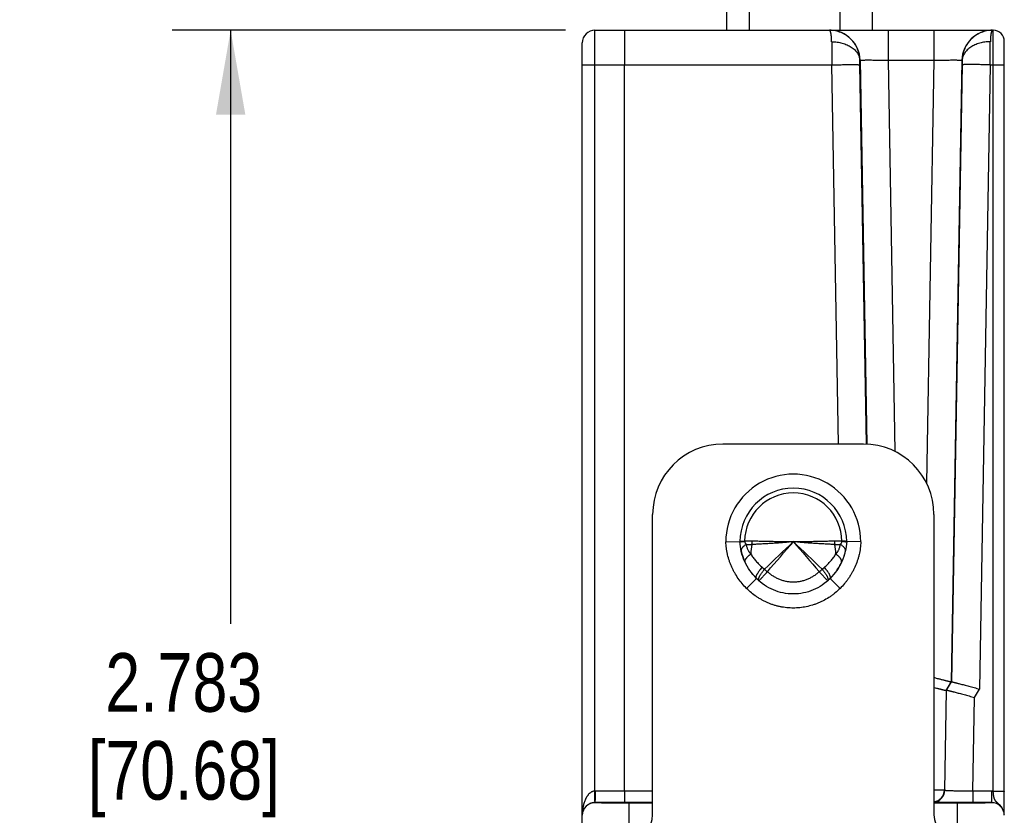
# Model space of a CAD drawing. Header units: inches. Extents: x 0 to 22, y 0 to 17.
# Tile 15 of 17: x 11.6 to 13.7, y 13.6 to 15.3. Entities that reach past the tile are written whole.
import ezdxf

# ---------------------------------------------------------------- set-up
doc = ezdxf.new("R2010")
doc.units = ezdxf.units.IN
doc.header["$LTSCALE"] = 1.21
doc.header["$MEASUREMENT"] = 0
doc.layers.get('0').update_dxf_attribs({"linetype": 'CONTINUOUS'})
doc.layers.add('DIMENSIONS', color=7, linetype='CONTINUOUS')
doc.styles.get("Standard").update_dxf_attribs({"font": 'txt', "width": 0.8})
doc.dimstyles.new('DIMSTYLE_1', dxfattribs={"dimtxt": 0.125, "dimasz": 0.18, "dimexe": 0.18, "dimexo": 0.0625, "dimgap": 0.09, "dimtad": 0, "dimtih": 1, "dimtoh": 1, "dimdec": 3, "dimzin": 4, "dimdsep": 46, "dimtxsty": 'STANDARD', "dimblk": '_FILLED', "dimblk1": '_FILLED', "dimblk2": '_FILLED', "dimcen": 0.09, "dimadec": 0, "dimazin": 0, "dimtp": 0.01, "dimtm": 0.01, "dimtfac": 1, "dimtdec": 3, "dimtofl": 0, "dimtmove": 0, "dimatfit": 3, "dimldrblk": '_FILLED', "dimfxl": 1, "dimtolj": 1, "dimtzin": 4, "dimarcsym": 0})

# ---------------------------------------------------------------- blocks, each defined once
blk = doc.blocks.new('_FILLED')
at = {"color": 0, "linetype": 'BYBLOCK'}
blk.add_solid([(0, 0), (-1, 0.174), (-1, -0.174)], dxfattribs=at)
blk = doc.blocks.new('*D0')
at = {"layer": 'DIMENSIONS', "color": 2, "linetype": 'CONTINUOUS'}
for p, q in [((12.7321, 15.3143), (11.8926, 15.3143)), ((12.0176, 15.3143), (12.0176, 14.0479)), ((12.0176, 12.5316), (12.0176, 13.6104)), ((12.8051, 12.5316), (11.8926, 12.5316))]:
    blk.add_line(p, q, dxfattribs=at)
at = {"layer": 'DIMENSIONS', "color": 2, "linetype": 'CONTINUOUS', "xscale": 0.18, "yscale": 0.18, "zscale": 0.18}
for p, rotation in [((12.0176, 15.3143), 90), ((12.0176, 12.5316), 270)]:
    blk.add_blockref('_FILLED', p, dxfattribs=dict(at, rotation=rotation))
at = {"layer": 'DIMENSIONS', "color": 2, "linetype": 'CONTINUOUS', "insert": (11.9176, 13.9854), "char_height": 0.125, "width": 0.7, "attachment_point": 2, "line_spacing_factor": 0.9}
blk.add_mtext('2.783\\P[70.68]', dxfattribs=at)

msp = doc.modelspace()

# ---------------------------------------------------------------- linework, layer by layer
at = {"color": 7, "linetype": 'CONTINUOUS'}
for p, q in [((13.0756, 15.3143), (13.0756, 15.4343)), ((13.1244, 15.3143), (13.1244, 15.4343)), ((13.3174, 15.3143), (13.3174, 15.4343)), ((13.3866, 15.3143), (13.3866, 15.4343)), ((12.7944, 15.2406), (12.7946, 15.3143)), ((12.7946, 15.3143), (13.644, 15.3143)), ((13.2955, 15.3139), (13.2946, 15.3143)), ((13.4199, 15.3143), (13.4199, 15.2504)), ((13.5173, 15.3143), (13.5173, 15.2504)), ((13.6427, 15.3143), (13.6418, 15.3139)), ((13.644, 13.691), (13.644, 15.3143)), ((13.6676, 13.6395), (13.6676, 15.2906)), ((12.7676, 13.6061), (12.7676, 15.2873)), ((13.3594, 15.2504), (13.36, 15.2504)), ((13.3595, 15.2406), (13.3594, 15.2504)), ((13.36, 15.2504), (13.3743, 14.431)), ((13.4199, 15.2504), (13.4345, 14.4154)), ((13.4199, 15.2504), (13.5173, 15.2504)), ((13.5173, 15.2504), (13.5016, 14.3485)), ((13.5773, 15.2504), (13.5542, 13.9238)), ((13.5773, 15.2504), (13.5779, 15.2504)), ((13.5779, 15.2504), (13.5778, 15.2406)), ((12.7944, 13.6911), (12.7944, 15.2406)), ((12.7944, 15.2406), (13.2995, 15.2406)), ((12.8576, 13.6911), (12.8576, 15.2406)), ((13.3137, 14.4313), (13.2995, 15.2406)), ((13.3737, 14.431), (13.3595, 15.2406)), ((13.5778, 15.2406), (13.5548, 13.9243)), ((13.6377, 15.2406), (13.6145, 13.9087)), ((13.6377, 15.2406), (13.644, 15.2406)), ((13.3676, 14.4313), (13.0676, 14.4313)), ((12.9176, 13.6403), (12.9176, 14.2813)), ((13.5176, 14.2813), (13.5176, 13.6403)), ((13.0738, 14.2231), (13.1038, 14.2236)), ((13.1038, 14.2225), (13.104, 14.2226)), ((13.104, 14.2226), (13.1047, 14.2228)), ((13.1139, 14.2244), (13.1139, 14.2241)), ((13.1297, 14.2241), (13.1139, 14.2241)), ((13.3214, 14.2241), (13.3056, 14.2241)), ((13.3214, 14.2241), (13.3214, 14.2244)), ((13.3306, 14.2228), (13.3313, 14.2226)), ((13.3313, 14.2226), (13.3315, 14.2225)), ((13.3615, 14.2231), (13.3315, 14.2236)), ((13.1084, 14.1956), (13.1085, 14.1955)), ((13.1515, 14.1685), (13.1563, 14.1646)), ((13.279, 14.1646), (13.2838, 14.1685)), ((13.1391, 14.1448), (13.1179, 14.1235)), ((13.1442, 14.14), (13.1439, 14.1403)), ((13.2914, 14.1403), (13.2911, 14.14)), ((13.3174, 14.1235), (13.2962, 14.1448)), ((13.5439, 13.9059), (13.5542, 13.9238)), ((13.5445, 13.9064), (13.5548, 13.9243)), ((13.5548, 13.9243), (13.5542, 13.9238)), ((13.5439, 13.9059), (13.5401, 13.6931)), ((13.5407, 13.6925), (13.5445, 13.9064)), ((13.5445, 13.9064), (13.5439, 13.9059)), ((13.6042, 13.8909), (13.6145, 13.9087)), ((13.6007, 13.6911), (13.6042, 13.8909)), ((13.5401, 13.6931), (13.5177, 13.6934)), ((13.5407, 13.6925), (13.5401, 13.6931)), ((12.9176, 13.6911), (12.7949, 13.6911)), ((12.8576, 13.6911), (12.8574, 13.6665)), ((13.6406, 13.6911), (13.6007, 13.6911)), ((13.6007, 13.6911), (13.6007, 13.6665)), ((13.6406, 13.6911), (13.6406, 13.6664)), ((12.7946, 13.6664), (12.7946, 13.6665)), ((12.9176, 13.6665), (12.7946, 13.6665)), ((12.8676, 13.6053), (12.8676, 13.6651)), ((12.9176, 13.6651), (12.8676, 13.6651)), ((13.5676, 13.6651), (13.5176, 13.6651)), ((13.5676, 13.6053), (13.5676, 13.6651)), ((13.6406, 13.6665), (13.6007, 13.6665))]:
    msp.add_line(p, q, dxfattribs=at)
for centre, radius, start, end in [((12.7946, 15.2873), 0.027, 90, 179.9981), ((13.2946, 15.2493), 0.065, 89.6637, 89.9816), ((13.295, 15.2493), 0.065, 1.0121, 89.8435), ((13.6423, 15.2493), 0.065, 90.0048, 178.9879), ((13.6427, 15.2493), 0.065, 90.0183, 90.3362), ((13.644, 15.2906), 0.0236, 0, 90), ((30.2127, 15.3025), 16.9132, 180.04318, 180.20963), ((-3.2754, 15.3025), 16.9132, 359.79037, 359.95682), ((13.0676, 14.2813), 0.15, 90, 180), ((13.3676, 14.2813), 0.15, 0, 90), ((13.2176, 14.2233), 0.1439, 359.9465, 180.0535), ((13.2176, 14.2233), 0.1139, 0.1866, 179.8134), ((13.2176, 14.2233), 0.1038, 0.6031, 179.3969), ((13.0773, 14.2246), 0.0525, 351.5667, 359.4798), ((30.079, -3.4847), 24.4515, 133.59713, 133.79599), ((-11.958, 35.8878), 33.214, 319.14082, 319.28685), ((-3.6397, -3.4805), 24.4458, 46.20396, 46.40289), ((38.3931, 35.8877), 33.2137, 220.71314, 220.85918), ((13.358, 14.2246), 0.0525, 180.5196, 188.4331), ((13.1124, 14.2045), 0.00603, 188.9906, 192.8179), ((13.22, 14.229), 0.1165, 192.8247, 196.6316), ((13.2933, 14.1889), 0.1665, 170.3196, 177.2244), ((13.142, 14.1889), 0.1665, 2.7756, 9.6805), ((13.2149, 14.2291), 0.1168, 342.0846, 346.5264), ((13.3229, 14.2045), 0.00602, 347.1794, 349.3712), ((13.221, 14.2293), 0.1175, 196.696, 200.9685), ((13.221, 14.2292), 0.1174, 200.968, 201.9008), ((13.1198, 14.1806), 0.00524, 201.7203, 205.6732), ((13.2134, 14.2297), 0.1184, 332.2498, 334.325), ((13.3154, 14.1807), 0.00525, 334.3365, 341.6901), ((13.2234, 14.2305), 0.1202, 208.8466, 210.8484), ((13.2249, 14.2314), 0.1219, 218.8657, 220.5022), ((13.323, 14.3433), 0.2444, 226.9755, 228.8882), ((13.1119, 14.3437), 0.2449, 311.1135, 313.0226), ((13.2103, 14.2315), 0.1221, 321.5274, 324.9249), ((13.2106, 14.2313), 0.1217, 324.9249, 326.9693), ((13.2112, 14.2309), 0.1209, 326.9676, 330.0679), ((13.2123, 14.2303), 0.1197, 330.0689, 332.2498), ((13.2241, 14.2308), 0.1209, 220.4967, 225.3362), ((13.2194, 14.2243), 0.113, 224.7499, 228.2711), ((13.1454, 14.1413), 0.00184, 227.034, 228.2866), ((13.2202, 14.2253), 0.1143, 228.2653, 229.161), ((13.2151, 14.2253), 0.1143, 310.8333, 311.7229), ((13.2159, 14.2243), 0.113, 311.7171, 315.2501), ((13.5151, 13.6936), 0.025, 275.7542, 358.9623), ((13.5157, 13.693), 0.025, 274.3649, 358.9624), ((11.0042, 13.6735), 1.7903, 359.8773, 0.5616), ((12.7949, 13.6391), 0.052, 89.9913, 90.4914), ((13.6406, 13.6391), 0.052, 86.2735, 90.0003), ((12.7946, 13.6394), 0.027, 89.9952, 177.9353), ((13.6406, 13.6395), 0.027, 359.9667, 89.9666), ((13.6406, 13.6394), 0.027, 0.005, 90.005), ((12.7946, 13.6394), 0.027, 177.9375, 179.9994), ((12.8676, 13.6403), 0.05, 270, 360), ((13.5676, 13.6403), 0.05, 180, 270), ((13.6389, 13.6395), 0.0288, 0.0076, 7.1449)]:
    msp.add_arc(centre, radius, start, end, dxfattribs=at)
for points, knots in [([(12.858, 15.3143), (12.858, 15.3143), (12.858, 15.3143), (12.858, 15.3143), (12.858, 15.3142), (12.858, 15.3142), (12.858, 15.3142), (12.858, 15.3141), (12.8579, 15.3141), (12.8579, 15.314), (12.8579, 15.3139), (12.8579, 15.3138), (12.8579, 15.3137), (12.8579, 15.3135), (12.8579, 15.3132), (12.8579, 15.3128), (12.8579, 15.3125), (12.8579, 15.3121), (12.8579, 15.3116), (12.8579, 15.3111), (12.8579, 15.3106), (12.8579, 15.3097), (12.8578, 15.3086), (12.8578, 15.3072), (12.8578, 15.3056), (12.8578, 15.3038), (12.8578, 15.3019), (12.8578, 15.2998), (12.8578, 15.2976), (12.8578, 15.2952), (12.8577, 15.2918), (12.8577, 15.2873), (12.8577, 15.2815), (12.8577, 15.2753), (12.8577, 15.2688), (12.8577, 15.262), (12.8577, 15.255), (12.8576, 15.2478), (12.8576, 15.243), (12.8576, 15.2406)], [0, 0, 0, 0, 0.000033, 0.000095, 0.000326, 0.000705, 0.001232, 0.001908, 0.002734, 0.003708, 0.004832, 0.006105, 0.007527, 0.010816, 0.014698, 0.01917, 0.024231, 0.029877, 0.036105, 0.04291, 0.05029, 0.05824, 0.07583, 0.095638, 0.11762, 0.141721, 0.167886, 0.196053, 0.226157, 0.258124, 0.291882, 0.364443, 0.443157, 0.527283, 0.616028, 0.708557, 0.803997, 0.901452, 1, 1, 1, 1]), ([(13.3594, 15.2504), (13.3594, 15.2525), (13.3591, 15.2567), (13.3581, 15.263), (13.3565, 15.2691), (13.3543, 15.275), (13.3515, 15.2806), (13.3482, 15.286), (13.3444, 15.291), (13.3402, 15.2956), (13.3355, 15.2998), (13.3305, 15.3036), (13.3251, 15.3068), (13.3194, 15.3094), (13.3135, 15.3116), (13.3074, 15.3131), (13.3012, 15.314), (13.2971, 15.3143), (13.295, 15.3143)], [0, 0, 0, 0, 0.062786, 0.12554, 0.188282, 0.250968, 0.313584, 0.376173, 0.438714, 0.501206, 0.563669, 0.626093, 0.688471, 0.750801, 0.813121, 0.875446, 0.937726, 1, 1, 1, 1]), ([(13.2994, 15.2897), (13.2994, 15.2913), (13.2994, 15.2937), (13.2992, 15.2968), (13.299, 15.2995), (13.2988, 15.3021), (13.2985, 15.3045), (13.2982, 15.3061), (13.2979, 15.3076), (13.2976, 15.3089), (13.2973, 15.3101), (13.297, 15.3112), (13.2966, 15.3121), (13.2963, 15.3127), (13.2961, 15.3131), (13.2959, 15.3134), (13.2957, 15.3137), (13.2956, 15.3138), (13.2955, 15.3139)], [0, 0, 0, 0, 0.195904, 0.287046, 0.373403, 0.531199, 0.602386, 0.66827, 0.728762, 0.783791, 0.833327, 0.877377, 0.915969, 0.949147, 0.963745, 0.977053, 0.989116, 1, 1, 1, 1]), ([(13.6423, 15.3143), (13.6402, 15.3143), (13.6361, 15.314), (13.6299, 15.3131), (13.6238, 15.3116), (13.6179, 15.3094), (13.6122, 15.3068), (13.6068, 15.3036), (13.6018, 15.2998), (13.5971, 15.2956), (13.5928, 15.291), (13.5891, 15.286), (13.5858, 15.2806), (13.583, 15.275), (13.5808, 15.2691), (13.5792, 15.263), (13.5782, 15.2567), (13.5779, 15.2525), (13.5779, 15.2504)], [0, 0, 0, 0, 0.062274, 0.124554, 0.186879, 0.249199, 0.311529, 0.373907, 0.436331, 0.498794, 0.561286, 0.623827, 0.686416, 0.749032, 0.811718, 0.87446, 0.937214, 1, 1, 1, 1]), ([(13.6418, 15.3139), (13.6417, 15.3138), (13.6416, 15.3137), (13.6414, 15.3134), (13.6412, 15.3131), (13.641, 15.3127), (13.6407, 15.3121), (13.6403, 15.3112), (13.64, 15.3101), (13.6397, 15.3089), (13.6394, 15.3076), (13.6391, 15.3061), (13.6388, 15.3045), (13.6385, 15.3021), (13.6382, 15.2995), (13.6381, 15.2968), (13.6379, 15.2937), (13.6379, 15.2913), (13.6379, 15.2897)], [0, 0, 0, 0, 0.010885, 0.022948, 0.036256, 0.050853, 0.084032, 0.122623, 0.166674, 0.21621, 0.271238, 0.331731, 0.397615, 0.468802, 0.626598, 0.712955, 0.804096, 1, 1, 1, 1]), ([(13.2994, 15.2897), (13.3033, 15.2897), (13.309, 15.2894), (13.3166, 15.2881), (13.322, 15.2868), (13.3273, 15.2852), (13.3323, 15.2832), (13.337, 15.281), (13.3413, 15.2784), (13.3453, 15.2755), (13.3488, 15.2724), (13.3519, 15.2691), (13.3545, 15.2656), (13.3565, 15.262), (13.3578, 15.2588), (13.3586, 15.2563), (13.3591, 15.2537), (13.3594, 15.2517), (13.3594, 15.2504)], [0, 0, 0, 0, 0.147072, 0.219706, 0.291243, 0.361356, 0.429755, 0.496194, 0.560481, 0.62249, 0.682167, 0.739546, 0.794756, 0.848027, 0.899689, 0.925061, 0.950202, 1, 1, 1, 1]), ([(13.6379, 15.2897), (13.634, 15.2897), (13.6282, 15.2894), (13.6207, 15.2881), (13.6153, 15.2868), (13.61, 15.2852), (13.605, 15.2832), (13.6003, 15.281), (13.596, 15.2784), (13.592, 15.2755), (13.5885, 15.2724), (13.5854, 15.2691), (13.5828, 15.2656), (13.5807, 15.262), (13.5794, 15.2588), (13.5787, 15.2563), (13.5781, 15.2537), (13.5779, 15.2517), (13.5779, 15.2504)], [0, 0, 0, 0, 0.147071, 0.219704, 0.291241, 0.361353, 0.429752, 0.496191, 0.560478, 0.622487, 0.682164, 0.739544, 0.794754, 0.848026, 0.899688, 0.925061, 0.950201, 1, 1, 1, 1]), ([(13.36, 15.2504), (13.36, 15.2504), (13.36, 15.2504), (13.36, 15.2505), (13.3601, 15.2505), (13.3602, 15.2505), (13.3604, 15.2505), (13.3605, 15.2506), (13.3608, 15.2506), (13.361, 15.2506), (13.3614, 15.2506), (13.362, 15.2507), (13.3628, 15.2507), (13.3638, 15.2507), (13.3649, 15.2508), (13.3661, 15.2508), (13.3674, 15.2508), (13.3689, 15.2508), (13.3705, 15.2508), (13.3722, 15.2509), (13.3746, 15.2509), (13.378, 15.2509), (13.3823, 15.2509), (13.387, 15.2508), (13.392, 15.2508), (13.3973, 15.2507), (13.4028, 15.2507), (13.4084, 15.2506), (13.4141, 15.2505), (13.418, 15.2504), (13.4199, 15.2504)], [0, 0, 0, 0, 0.000357, 0.000836, 0.002198, 0.004124, 0.006622, 0.009698, 0.013352, 0.017583, 0.02239, 0.033723, 0.047329, 0.063176, 0.08123, 0.101448, 0.123784, 0.148186, 0.174596, 0.202954, 0.233191, 0.299016, 0.371451, 0.449813, 0.533362, 0.621307, 0.712819, 0.807032, 0.903064, 1, 1, 1, 1]), ([(13.5173, 15.2504), (13.5193, 15.2504), (13.5231, 15.2505), (13.5289, 15.2506), (13.5345, 15.2507), (13.54, 15.2507), (13.5453, 15.2508), (13.5503, 15.2508), (13.5549, 15.2509), (13.5593, 15.2509), (13.5626, 15.2509), (13.5651, 15.2509), (13.5668, 15.2508), (13.5684, 15.2508), (13.5699, 15.2508), (13.5712, 15.2508), (13.5724, 15.2508), (13.5735, 15.2507), (13.5745, 15.2507), (13.5753, 15.2507), (13.5759, 15.2506), (13.5763, 15.2506), (13.5765, 15.2506), (13.5767, 15.2506), (13.5769, 15.2505), (13.5771, 15.2505), (13.5772, 15.2505), (13.5773, 15.2505), (13.5773, 15.2504), (13.5773, 15.2504), (13.5773, 15.2504)], [0, 0, 0, 0, 0.096936, 0.192968, 0.287181, 0.378693, 0.466638, 0.550187, 0.628549, 0.700984, 0.76681, 0.797047, 0.825404, 0.851814, 0.876216, 0.898553, 0.918771, 0.936825, 0.952672, 0.966277, 0.97761, 0.982417, 0.986648, 0.990303, 0.993379, 0.995878, 0.997803, 0.999165, 0.999643, 1, 1, 1, 1]), ([(12.7676, 15.2401), (12.7676, 15.2401), (12.7677, 15.2401), (12.7677, 15.2401), (12.7677, 15.2401), (12.7677, 15.2401), (12.7677, 15.2401), (12.7678, 15.2402), (12.768, 15.2402), (12.7682, 15.2402), (12.7685, 15.2402), (12.7688, 15.2402), (12.7692, 15.2403), (12.7697, 15.2403), (12.7702, 15.2403), (12.7708, 15.2403), (12.7715, 15.2403), (12.7724, 15.2404), (12.7738, 15.2404), (12.7755, 15.2404), (12.7775, 15.2405), (12.7796, 15.2405), (12.7818, 15.2405), (12.7842, 15.2405), (12.7866, 15.2406), (12.7901, 15.2406), (12.7927, 15.2406), (12.7944, 15.2406)], [0, 0, 0, 0, 0.000524, 0.000956, 0.001524, 0.002232, 0.003085, 0.005227, 0.011277, 0.019686, 0.030439, 0.043518, 0.058891, 0.076523, 0.096374, 0.118396, 0.142536, 0.16874, 0.227079, 0.292859, 0.365454, 0.444174, 0.528268, 0.616938, 0.709339, 0.804586, 1, 1, 1, 1]), ([(13.2995, 15.2406), (13.3034, 15.2406), (13.3091, 15.2407), (13.3167, 15.2408), (13.3222, 15.2409), (13.3274, 15.2409), (13.3324, 15.241), (13.3371, 15.241), (13.3415, 15.241), (13.3448, 15.241), (13.3473, 15.241), (13.349, 15.241), (13.3506, 15.241), (13.3521, 15.241), (13.3534, 15.2409), (13.3546, 15.2409), (13.3557, 15.2409), (13.3566, 15.2408), (13.3575, 15.2408), (13.3581, 15.2408), (13.3585, 15.2408), (13.3587, 15.2407), (13.3589, 15.2407), (13.3591, 15.2407), (13.3593, 15.2407), (13.3594, 15.2406), (13.3595, 15.2406), (13.3595, 15.2406), (13.3595, 15.2406), (13.3595, 15.2406)], [0, 0, 0, 0, 0.192926, 0.28711, 0.378591, 0.466503, 0.550021, 0.628358, 0.700777, 0.766596, 0.796834, 0.825197, 0.851615, 0.876028, 0.898379, 0.918614, 0.936688, 0.952557, 0.966186, 0.977544, 0.982364, 0.986607, 0.990274, 0.993361, 0.99587, 0.997803, 0.999169, 0.999648, 1, 1, 1, 1]), ([(13.6377, 15.2406), (13.6339, 15.2406), (13.6281, 15.2407), (13.6206, 15.2408), (13.6151, 15.2409), (13.6098, 15.2409), (13.6049, 15.241), (13.6002, 15.241), (13.5958, 15.241), (13.5925, 15.241), (13.59, 15.241), (13.5883, 15.241), (13.5867, 15.241), (13.5852, 15.241), (13.5839, 15.2409), (13.5827, 15.2409), (13.5816, 15.2409), (13.5806, 15.2408), (13.5798, 15.2408), (13.5792, 15.2408), (13.5788, 15.2408), (13.5786, 15.2407), (13.5783, 15.2407), (13.5782, 15.2407), (13.578, 15.2407), (13.5779, 15.2406), (13.5778, 15.2406), (13.5778, 15.2406), (13.5778, 15.2406), (13.5778, 15.2406)], [0, 0, 0, 0, 0.192926, 0.28711, 0.378591, 0.466503, 0.550021, 0.628358, 0.700777, 0.766596, 0.796834, 0.825197, 0.851615, 0.876028, 0.898379, 0.918614, 0.936688, 0.952557, 0.966186, 0.977544, 0.982364, 0.986607, 0.990274, 0.993361, 0.99587, 0.997803, 0.999169, 0.999648, 1, 1, 1, 1]), ([(13.644, 15.2406), (13.6456, 15.2406), (13.6478, 15.2406), (13.6509, 15.2406), (13.653, 15.2405), (13.6551, 15.2405), (13.6571, 15.2405), (13.659, 15.2405), (13.6607, 15.2405), (13.6622, 15.2404), (13.6634, 15.2404), (13.6643, 15.2404), (13.6648, 15.2404), (13.6654, 15.2403), (13.6658, 15.2403), (13.6662, 15.2403), (13.6666, 15.2403), (13.6669, 15.2403), (13.6672, 15.2402), (13.6674, 15.2402), (13.6675, 15.2402), (13.6676, 15.2402), (13.6676, 15.2402), (13.6676, 15.2402), (13.6676, 15.2402), (13.6676, 15.2402), (13.6676, 15.2402)], [0, 0, 0, 0, 0.194953, 0.290074, 0.382408, 0.47106, 0.555176, 0.633949, 0.706619, 0.772486, 0.830919, 0.857169, 0.881356, 0.903421, 0.923312, 0.940981, 0.956388, 0.969496, 0.980274, 0.988702, 0.994765, 0.996912, 0.998475, 0.999044, 0.999477, 1, 1, 1, 1]), ([(13.1179, 14.1235), (13.1146, 14.1268), (13.1083, 14.1337), (13.0998, 14.1448), (13.0937, 14.1546), (13.0893, 14.1628), (13.0863, 14.1691), (13.0836, 14.1756), (13.0804, 14.1843), (13.0779, 14.1932), (13.076, 14.2023), (13.0745, 14.2115), (13.0739, 14.2185), (13.0738, 14.2231)], [0, 0, 0, 0, 0.12499, 0.249977, 0.374967, 0.437477, 0.499989, 0.562499, 0.62501, 0.749997, 0.812507, 0.875017, 1, 1, 1, 1]), ([(13.1038, 14.2236), (13.1038, 14.2236), (13.1038, 14.2236), (13.1038, 14.2236), (13.1038, 14.2236), (13.1038, 14.2236), (13.1038, 14.2236), (13.1038, 14.2237), (13.1038, 14.2237), (13.1038, 14.2237), (13.1038, 14.2237), (13.1038, 14.2237), (13.1038, 14.2237), (13.1039, 14.2237), (13.1039, 14.2237), (13.104, 14.2237), (13.104, 14.2237), (13.1041, 14.2238), (13.1043, 14.2238), (13.1044, 14.2238), (13.1046, 14.2238), (13.1048, 14.2238), (13.105, 14.2239), (13.1053, 14.2239), (13.1058, 14.2239), (13.1064, 14.224), (13.1071, 14.224), (13.1079, 14.2241), (13.1087, 14.2241), (13.1096, 14.2242), (13.1106, 14.2242), (13.1116, 14.2243), (13.1127, 14.2243), (13.1135, 14.2243), (13.1139, 14.2244)], [0, 0, 0, 0, 0.000079, 0.000177, 0.000313, 0.000699, 0.001233, 0.001912, 0.002733, 0.003694, 0.004791, 0.007384, 0.010493, 0.014102, 0.0182, 0.022776, 0.027826, 0.039376, 0.052897, 0.068412, 0.085932, 0.105459, 0.126979, 0.150472, 0.203309, 0.263818, 0.331834, 0.407178, 0.489639, 0.578988, 0.674978, 0.777347, 0.885804, 1, 1, 1, 1]), ([(13.1391, 14.1448), (13.1287, 14.1551), (13.1113, 14.1799), (13.1043, 14.2092), (13.1038, 14.2236)], [0, 0, 0, 0, 0.499896, 1, 1, 1, 1]), ([(13.1038, 14.2225), (13.1038, 14.2225), (13.1038, 14.2225), (13.1038, 14.2225), (13.1038, 14.2225)], [0, 0, 0, 0, 0.24212, 1, 1, 1, 1]), ([(13.1047, 14.2228), (13.1049, 14.2229), (13.1053, 14.223), (13.1061, 14.2231), (13.1071, 14.2233), (13.1081, 14.2234), (13.1094, 14.2236), (13.1113, 14.2238), (13.1128, 14.224), (13.1139, 14.2241)], [0, 0, 0, 0, 0.068388, 0.154058, 0.256606, 0.375497, 0.510068, 0.659579, 1, 1, 1, 1]), ([(13.1171, 14.217), (13.1162, 14.2165), (13.1145, 14.2155), (13.1126, 14.2141), (13.1112, 14.213), (13.1103, 14.2121), (13.1095, 14.2112), (13.1087, 14.2103), (13.1081, 14.2095), (13.1075, 14.2086), (13.1071, 14.2077), (13.1067, 14.2069), (13.1065, 14.206), (13.1063, 14.2052), (13.1063, 14.2043), (13.1064, 14.2038), (13.1064, 14.2035)], [0, 0, 0, 0, 0.166057, 0.320756, 0.393523, 0.463106, 0.529454, 0.592564, 0.652477, 0.709298, 0.763192, 0.814397, 0.863233, 0.910108, 0.955515, 1, 1, 1, 1]), ([(13.1139, 14.2241), (13.1139, 14.2237), (13.114, 14.223), (13.1143, 14.222), (13.1147, 14.221), (13.1152, 14.2198), (13.116, 14.2185), (13.1167, 14.2175), (13.1171, 14.217)], [0, 0, 0, 0, 0.139306, 0.274741, 0.405378, 0.531413, 0.771671, 1, 1, 1, 1]), ([(13.1292, 14.2169), (13.1281, 14.2168), (13.1266, 14.2168), (13.1245, 14.2167), (13.1225, 14.2167), (13.12, 14.2168), (13.118, 14.2169), (13.1171, 14.217)], [0, 0, 0, 0, 0.25921, 0.38649, 0.512226, 0.759109, 1, 1, 1, 1]), ([(13.1171, 14.217), (13.1173, 14.2161), (13.1177, 14.2142), (13.1185, 14.2114), (13.1195, 14.2087), (13.1206, 14.2061), (13.1217, 14.204), (13.1226, 14.2024), (13.1234, 14.2012), (13.1242, 14.2001), (13.125, 14.199), (13.126, 14.1979), (13.1266, 14.1973), (13.127, 14.197)], [0, 0, 0, 0, 0.128685, 0.255989, 0.381955, 0.506742, 0.630596, 0.692284, 0.753862, 0.815375, 0.876861, 0.93838, 1, 1, 1, 1]), ([(13.2176, 14.2233), (13.2138, 14.2228), (13.2079, 14.2222), (13.2002, 14.2215), (13.1944, 14.221), (13.1886, 14.2205), (13.181, 14.22), (13.1716, 14.2194), (13.1605, 14.2187), (13.1497, 14.2181), (13.1393, 14.2176), (13.1325, 14.2171), (13.1292, 14.2169)], [0, 0, 0, 0, 0.132103, 0.197948, 0.263534, 0.328779, 0.393602, 0.521635, 0.646956, 0.768893, 0.886793, 1, 1, 1, 1]), ([(13.2176, 14.2233), (13.2138, 14.2232), (13.206, 14.223), (13.1944, 14.223), (13.183, 14.2231), (13.1717, 14.2233), (13.1607, 14.2235), (13.1501, 14.2238), (13.1398, 14.224), (13.133, 14.2241), (13.1297, 14.2241)], [0, 0, 0, 0, 0.13261, 0.264488, 0.394891, 0.523102, 0.648406, 0.770104, 0.887522, 1, 1, 1, 1]), ([(13.3056, 14.2241), (13.3023, 14.2241), (13.2955, 14.224), (13.2852, 14.2238), (13.2745, 14.2235), (13.2636, 14.2233), (13.2523, 14.2231), (13.2409, 14.223), (13.2293, 14.223), (13.2215, 14.2232), (13.2176, 14.2233)], [0, 0, 0, 0, 0.112478, 0.229896, 0.351594, 0.476898, 0.605109, 0.735512, 0.86739, 1, 1, 1, 1]), ([(13.3061, 14.2169), (13.3028, 14.2171), (13.296, 14.2176), (13.2855, 14.2181), (13.2748, 14.2187), (13.2637, 14.2194), (13.2543, 14.22), (13.2467, 14.2205), (13.2409, 14.221), (13.2351, 14.2215), (13.2273, 14.2222), (13.2215, 14.2228), (13.2176, 14.2233)], [0, 0, 0, 0, 0.113208, 0.231107, 0.353044, 0.478365, 0.606398, 0.671221, 0.736466, 0.802052, 0.867897, 1, 1, 1, 1]), ([(13.3315, 14.2236), (13.331, 14.2092), (13.324, 14.1799), (13.3066, 14.1551), (13.2962, 14.1448)], [0, 0, 0, 0, 0.500104, 1, 1, 1, 1]), ([(13.3182, 14.217), (13.3173, 14.2169), (13.3153, 14.2168), (13.3128, 14.2167), (13.3108, 14.2167), (13.3087, 14.2168), (13.3072, 14.2168), (13.3061, 14.2169)], [0, 0, 0, 0, 0.240891, 0.487773, 0.613509, 0.74079, 1, 1, 1, 1]), ([(13.3083, 14.197), (13.3087, 14.1973), (13.3092, 14.1978), (13.3098, 14.1984), (13.3104, 14.1991), (13.3111, 14.2001), (13.3119, 14.2012), (13.3127, 14.2024), (13.3136, 14.204), (13.3147, 14.2061), (13.3158, 14.2087), (13.3168, 14.2114), (13.3176, 14.2142), (13.318, 14.2161), (13.3182, 14.217)], [0, 0, 0, 0, 0.061617, 0.092396, 0.123151, 0.184636, 0.246147, 0.307725, 0.369412, 0.493265, 0.618051, 0.744016, 0.871318, 1, 1, 1, 1]), ([(13.3615, 14.2231), (13.3614, 14.2185), (13.3606, 14.2092), (13.3585, 14.1978), (13.3562, 14.1888), (13.3534, 14.1799), (13.35, 14.1712), (13.346, 14.1628), (13.3427, 14.1567), (13.3392, 14.1507), (13.3353, 14.1448), (13.3312, 14.1392), (13.3254, 14.132), (13.3207, 14.1268), (13.3174, 14.1235)], [0, 0, 0, 0, 0.124979, 0.249959, 0.312468, 0.374977, 0.499961, 0.56247, 0.624979, 0.687488, 0.749997, 0.812505, 0.875014, 1, 1, 1, 1]), ([(13.3182, 14.217), (13.3186, 14.2175), (13.3191, 14.2182), (13.3198, 14.2193), (13.3201, 14.22), (13.3204, 14.2205), (13.3207, 14.2212), (13.321, 14.222), (13.3213, 14.223), (13.3214, 14.2237), (13.3214, 14.2241)], [0, 0, 0, 0, 0.228309, 0.346682, 0.468628, 0.531119, 0.594702, 0.725307, 0.860699, 1, 1, 1, 1]), ([(13.3289, 14.2033), (13.3289, 14.2036), (13.329, 14.2042), (13.329, 14.205), (13.3288, 14.2058), (13.3286, 14.2067), (13.3283, 14.2076), (13.3278, 14.2085), (13.3273, 14.2094), (13.3267, 14.2103), (13.3259, 14.2111), (13.3251, 14.212), (13.3241, 14.2129), (13.3227, 14.2141), (13.3208, 14.2155), (13.3191, 14.2165), (13.3182, 14.217)], [0, 0, 0, 0, 0.044537, 0.089896, 0.136646, 0.185309, 0.236322, 0.290027, 0.346684, 0.40647, 0.4695, 0.535824, 0.605442, 0.678304, 0.833366, 1, 1, 1, 1]), ([(13.3315, 14.2236), (13.3315, 14.2236), (13.3315, 14.2236), (13.3315, 14.2236), (13.3315, 14.2236), (13.3315, 14.2236), (13.3315, 14.2236), (13.3315, 14.2237), (13.3315, 14.2237), (13.3315, 14.2237), (13.3314, 14.2237), (13.3314, 14.2237), (13.3314, 14.2237), (13.3313, 14.2237), (13.3312, 14.2238), (13.331, 14.2238), (13.3309, 14.2238), (13.3307, 14.2238), (13.3305, 14.2238), (13.3303, 14.2239), (13.3299, 14.2239), (13.3295, 14.2239), (13.3289, 14.224), (13.3282, 14.224), (13.3274, 14.2241), (13.3267, 14.2241), (13.3262, 14.2242), (13.3255, 14.2242), (13.3249, 14.2243), (13.3242, 14.2243), (13.3237, 14.2243), (13.3231, 14.2243), (13.3224, 14.2243), (13.3218, 14.2243), (13.3214, 14.2244)], [0, 0, 0, 0, 0.000086, 0.000315, 0.000687, 0.001199, 0.001851, 0.00264, 0.004623, 0.007136, 0.010169, 0.013712, 0.017756, 0.027326, 0.038873, 0.052414, 0.067958, 0.085505, 0.105054, 0.12659, 0.150099, 0.202968, 0.263518, 0.33157, 0.406942, 0.489449, 0.533319, 0.578897, 0.674987, 0.725408, 0.777369, 0.830848, 0.885807, 1, 1, 1, 1]), ([(13.3214, 14.2241), (13.3225, 14.224), (13.3244, 14.2238), (13.3267, 14.2235), (13.3282, 14.2233), (13.3292, 14.2231), (13.33, 14.223), (13.3304, 14.2229), (13.3306, 14.2228)], [0, 0, 0, 0, 0.340452, 0.624539, 0.743428, 0.845969, 0.931628, 1, 1, 1, 1]), ([(13.3315, 14.2225), (13.3315, 14.2225), (13.3315, 14.2225), (13.3315, 14.2225), (13.3315, 14.2225)], [0, 0, 0, 0, 0.265599, 1, 1, 1, 1]), ([(13.115, 14.1787), (13.1149, 14.179), (13.1147, 14.1796), (13.1146, 14.1805), (13.1146, 14.1815), (13.1148, 14.1826), (13.1151, 14.1837), (13.1155, 14.1848), (13.1161, 14.186), (13.1169, 14.1872), (13.1177, 14.1884), (13.1187, 14.1896), (13.1198, 14.1909), (13.1211, 14.1921), (13.1224, 14.1934), (13.1243, 14.195), (13.1259, 14.1962), (13.127, 14.197)], [0, 0, 0, 0, 0.039521, 0.080355, 0.123309, 0.169054, 0.218085, 0.270746, 0.327243, 0.387673, 0.452039, 0.520271, 0.592233, 0.667737, 0.746547, 0.828406, 1, 1, 1, 1]), ([(13.127, 14.197), (13.1286, 14.1944), (13.132, 14.1892), (13.1378, 14.1819), (13.1443, 14.1749), (13.149, 14.1706), (13.1515, 14.1685)], [0, 0, 0, 0, 0.24301, 0.491063, 0.743626, 1, 1, 1, 1]), ([(13.2838, 14.1685), (13.2862, 14.1706), (13.291, 14.1749), (13.2975, 14.1819), (13.3033, 14.1892), (13.3067, 14.1944), (13.3083, 14.197)], [0, 0, 0, 0, 0.256373, 0.508937, 0.756988, 1, 1, 1, 1]), ([(13.3204, 14.179), (13.3205, 14.1793), (13.3207, 14.1799), (13.3207, 14.1808), (13.3207, 14.1818), (13.3205, 14.1829), (13.3201, 14.184), (13.3196, 14.1851), (13.319, 14.1862), (13.3183, 14.1874), (13.3174, 14.1886), (13.3164, 14.1898), (13.3153, 14.191), (13.3141, 14.1922), (13.3128, 14.1934), (13.3109, 14.1951), (13.3094, 14.1962), (13.3083, 14.197)], [0, 0, 0, 0, 0.039541, 0.08062, 0.123969, 0.170178, 0.219677, 0.272756, 0.329587, 0.390243, 0.454712, 0.522915, 0.59472, 0.669938, 0.748345, 0.829694, 1, 1, 1, 1]), ([(13.1391, 14.1448), (13.139, 14.1449), (13.1389, 14.145), (13.1387, 14.1454), (13.1385, 14.1457), (13.1384, 14.1461), (13.1384, 14.1466), (13.1383, 14.1471), (13.1384, 14.1476), (13.1385, 14.1483), (13.1387, 14.1494), (13.1391, 14.1507), (13.1398, 14.1522), (13.1405, 14.1537), (13.1414, 14.1554), (13.1425, 14.1571), (13.1437, 14.1589), (13.1451, 14.1608), (13.1465, 14.1627), (13.1486, 14.1653), (13.1503, 14.1672), (13.1515, 14.1685)], [0, 0, 0, 0, 0.013128, 0.02653, 0.040484, 0.055241, 0.071032, 0.088042, 0.106402, 0.126189, 0.170219, 0.220368, 0.276629, 0.338826, 0.406669, 0.479778, 0.557698, 0.639919, 0.725877, 0.814968, 1, 1, 1, 1]), ([(13.1439, 14.1403), (13.1438, 14.1404), (13.1437, 14.1406), (13.1436, 14.1409), (13.1435, 14.1413), (13.1434, 14.1417), (13.1434, 14.1422), (13.1435, 14.1427), (13.1435, 14.1432), (13.1437, 14.144), (13.1439, 14.145), (13.1444, 14.1464), (13.145, 14.1479), (13.1458, 14.1495), (13.1467, 14.1512), (13.1478, 14.153), (13.1489, 14.1548), (13.1502, 14.1567), (13.1516, 14.1587), (13.1536, 14.1614), (13.1552, 14.1633), (13.1563, 14.1646)], [0, 0, 0, 0, 0.012052, 0.024818, 0.038532, 0.053379, 0.0695, 0.086996, 0.105932, 0.126355, 0.171734, 0.223182, 0.280568, 0.343642, 0.412064, 0.485421, 0.563247, 0.645024, 0.73019, 0.818155, 1, 1, 1, 1]), ([(13.1623, 14.1592), (13.1618, 14.1585), (13.1609, 14.1576), (13.1598, 14.1563), (13.1586, 14.1551), (13.1573, 14.1536), (13.1557, 14.1518), (13.1541, 14.1501), (13.1527, 14.1485), (13.1513, 14.1471), (13.15, 14.1457), (13.1488, 14.1445), (13.1478, 14.1434), (13.1469, 14.1424), (13.1461, 14.1416), (13.1455, 14.141), (13.1451, 14.1407), (13.1449, 14.1404), (13.1447, 14.1403), (13.1445, 14.1401), (13.1444, 14.14), (13.1443, 14.14), (13.1443, 14.14), (13.1442, 14.14)], [0, 0, 0, 0, 0.097862, 0.146191, 0.193977, 0.287558, 0.37792, 0.464373, 0.546254, 0.622943, 0.693859, 0.75846, 0.816255, 0.866807, 0.909737, 0.944726, 0.959163, 0.971523, 0.98179, 0.989956, 0.996023, 0.998272, 1, 1, 1, 1]), ([(13.1623, 14.1592), (13.1642, 14.1575), (13.1681, 14.1542), (13.1744, 14.1499), (13.1799, 14.1468), (13.1845, 14.1446), (13.188, 14.1431), (13.1915, 14.1418), (13.1951, 14.1406), (13.1988, 14.1396), (13.2038, 14.1386), (13.2088, 14.1378), (13.2138, 14.1375), (13.2176, 14.1374), (13.2214, 14.1375), (13.2252, 14.1377), (13.229, 14.1382), (13.234, 14.139), (13.2389, 14.1402), (13.2438, 14.1418), (13.2473, 14.1431), (13.2508, 14.1446), (13.2554, 14.1468), (13.2609, 14.1499), (13.2672, 14.1542), (13.2711, 14.1575), (13.2729, 14.1592)], [0, 0, 0, 0, 0.062481, 0.124966, 0.187451, 0.218704, 0.249958, 0.281212, 0.312468, 0.343725, 0.374982, 0.437481, 0.46874, 0.5, 0.531259, 0.562518, 0.593777, 0.625035, 0.687532, 0.718788, 0.750042, 0.781296, 0.812549, 0.875034, 0.937519, 1, 1, 1, 1]), ([(13.291, 14.14), (13.291, 14.14), (13.291, 14.14), (13.2909, 14.14), (13.2908, 14.1401), (13.2906, 14.1403), (13.2904, 14.1404), (13.2902, 14.1407), (13.2898, 14.141), (13.2892, 14.1416), (13.2884, 14.1424), (13.2875, 14.1434), (13.2864, 14.1445), (13.2853, 14.1457), (13.284, 14.1471), (13.2826, 14.1485), (13.2812, 14.1501), (13.2796, 14.1518), (13.278, 14.1536), (13.2766, 14.1551), (13.2755, 14.1563), (13.2744, 14.1576), (13.2735, 14.1585), (13.2729, 14.1592)], [0, 0, 0, 0, 0.001728, 0.003976, 0.010043, 0.018209, 0.028476, 0.040836, 0.055273, 0.090262, 0.133192, 0.183744, 0.24154, 0.306141, 0.377056, 0.453746, 0.535627, 0.62208, 0.712442, 0.806023, 0.853809, 0.902138, 1, 1, 1, 1]), ([(13.279, 14.1646), (13.2801, 14.1633), (13.2817, 14.1614), (13.2837, 14.1587), (13.2851, 14.1567), (13.2864, 14.1548), (13.2875, 14.153), (13.2886, 14.1512), (13.2895, 14.1495), (13.2902, 14.1479), (13.2909, 14.1464), (13.2913, 14.145), (13.2916, 14.144), (13.2918, 14.1432), (13.2918, 14.1427), (13.2919, 14.1422), (13.2918, 14.1417), (13.2918, 14.1413), (13.2917, 14.1409), (13.2916, 14.1406), (13.2914, 14.1404), (13.2914, 14.1403)], [0, 0, 0, 0, 0.181843, 0.269807, 0.354973, 0.436749, 0.514573, 0.58793, 0.656351, 0.719425, 0.77681, 0.828259, 0.873639, 0.894062, 0.912999, 0.930494, 0.946616, 0.961465, 0.97518, 0.987946, 1, 1, 1, 1]), ([(13.2962, 14.1448), (13.2962, 14.1449), (13.2964, 14.145), (13.2966, 14.1454), (13.2967, 14.1457), (13.2969, 14.1463), (13.2969, 14.1469), (13.2969, 14.1475), (13.2968, 14.1481), (13.2967, 14.1487), (13.2965, 14.1495), (13.2961, 14.1506), (13.2955, 14.1521), (13.2947, 14.1537), (13.2938, 14.1553), (13.2927, 14.1571), (13.2915, 14.1589), (13.2902, 14.1607), (13.2887, 14.1627), (13.2866, 14.1653), (13.2849, 14.1672), (13.2838, 14.1685)], [0, 0, 0, 0, 0.01261, 0.025591, 0.039243, 0.053818, 0.086369, 0.104631, 0.124326, 0.145518, 0.168245, 0.218342, 0.274614, 0.336882, 0.40485, 0.478131, 0.556265, 0.638733, 0.724966, 0.814351, 1, 1, 1, 1]), ([(13.2962, 14.1448), (13.291, 14.1396), (13.2797, 14.1301), (13.2541, 14.1161), (13.2176, 14.1086), (13.1812, 14.1161), (13.1556, 14.1301), (13.1443, 14.1396), (13.1391, 14.1448)], [0, 0, 0, 0, 0.125422, 0.250581, 0.5, 0.749419, 0.874578, 1, 1, 1, 1]), ([(13.1442, 14.14), (13.1442, 14.14), (13.1442, 14.14), (13.1442, 14.14), (13.1442, 14.14), (13.1442, 14.14)], [0, 0, 0, 0, 0.659739, 0.862935, 1, 1, 1, 1]), ([(13.2911, 14.14), (13.2911, 14.14), (13.2911, 14.14), (13.2911, 14.14), (13.2911, 14.14), (13.291, 14.14)], [0, 0, 0, 0, 0.136922, 0.340076, 1, 1, 1, 1]), ([(13.3174, 14.1235), (13.3141, 14.1203), (13.309, 14.1156), (13.3017, 14.1098), (13.2942, 14.1045), (13.2863, 14.0996), (13.278, 14.0954), (13.2717, 14.0926), (13.2652, 14.09), (13.2565, 14.0871), (13.2453, 14.0842), (13.2338, 14.0825), (13.2246, 14.0818), (13.2153, 14.0815), (13.2061, 14.082), (13.1969, 14.0832), (13.1901, 14.0844), (13.1833, 14.0859), (13.1766, 14.0878), (13.17, 14.09), (13.1636, 14.0926), (13.1573, 14.0954), (13.1511, 14.0986), (13.1451, 14.1021), (13.1373, 14.1071), (13.128, 14.114), (13.1212, 14.1203), (13.1179, 14.1235)], [0, 0, 0, 0, 0.06249, 0.093745, 0.124998, 0.187488, 0.218742, 0.249996, 0.28125, 0.312504, 0.374993, 0.437482, 0.468736, 0.499991, 0.562479, 0.593733, 0.624987, 0.656241, 0.687495, 0.718749, 0.750003, 0.781258, 0.812512, 0.843766, 0.87502, 0.937509, 1, 1, 1, 1]), ([(13.5542, 13.9238), (13.5542, 13.9238), (13.5542, 13.9238), (13.5541, 13.9238), (13.5541, 13.9238), (13.554, 13.9238), (13.5539, 13.9238), (13.5538, 13.9238), (13.5536, 13.9238), (13.5534, 13.9239), (13.553, 13.9239), (13.5525, 13.924), (13.5519, 13.9242), (13.5513, 13.9243), (13.5506, 13.9245), (13.5499, 13.9246), (13.549, 13.9248), (13.5477, 13.9251), (13.546, 13.9256), (13.5437, 13.9261), (13.5411, 13.9268), (13.5384, 13.9275), (13.5354, 13.9283), (13.5321, 13.9291), (13.5288, 13.93), (13.5239, 13.9313), (13.5202, 13.9323), (13.5177, 13.933)], [0, 0, 0, 0, 0.000359, 0.000827, 0.002132, 0.003956, 0.006309, 0.009198, 0.012625, 0.021091, 0.0317, 0.044439, 0.059291, 0.07623, 0.09523, 0.116262, 0.139291, 0.164281, 0.219985, 0.283029, 0.353029, 0.429571, 0.512212, 0.600485, 0.693907, 0.791977, 1, 1, 1, 1]), ([(13.5548, 13.9243), (13.5548, 13.9243), (13.5548, 13.9243), (13.5548, 13.9243), (13.5549, 13.9243), (13.5549, 13.9243), (13.555, 13.9243), (13.5552, 13.9243), (13.5554, 13.9242), (13.5556, 13.9242), (13.5559, 13.9241), (13.5562, 13.9241), (13.5565, 13.924), (13.557, 13.9239), (13.5577, 13.9238), (13.5587, 13.9235), (13.5598, 13.9233), (13.561, 13.923), (13.5624, 13.9226), (13.5639, 13.9223), (13.5655, 13.9219), (13.5672, 13.9214), (13.5697, 13.9208), (13.5731, 13.9199), (13.5774, 13.9188), (13.5821, 13.9176), (13.5871, 13.9162), (13.5923, 13.9148), (13.5977, 13.9134), (13.6032, 13.9119), (13.6088, 13.9103), (13.6126, 13.9093), (13.6145, 13.9087)], [0, 0, 0, 0, 0.000311, 0.00075, 0.001328, 0.002052, 0.003942, 0.006429, 0.009517, 0.013205, 0.017491, 0.022372, 0.027846, 0.033908, 0.047782, 0.063952, 0.082372, 0.102987, 0.12574, 0.150565, 0.177393, 0.206149, 0.236756, 0.30319, 0.376003, 0.454466, 0.537814, 0.625266, 0.716023, 0.809272, 0.904209, 1, 1, 1, 1]), ([(13.5177, 13.9124), (13.5195, 13.9119), (13.5223, 13.9111), (13.5258, 13.9102), (13.5283, 13.9096), (13.5306, 13.909), (13.5327, 13.9084), (13.5347, 13.9079), (13.5365, 13.9075), (13.5381, 13.9071), (13.5396, 13.9068), (13.5406, 13.9065), (13.5414, 13.9064), (13.5419, 13.9062), (13.5423, 13.9062), (13.5427, 13.9061), (13.543, 13.906), (13.5433, 13.906), (13.5435, 13.906), (13.5436, 13.9059), (13.5437, 13.9059), (13.5437, 13.9059), (13.5438, 13.9059), (13.5438, 13.9059), (13.5438, 13.9059), (13.5439, 13.9059)], [0, 0, 0, 0, 0.214568, 0.314376, 0.408692, 0.497151, 0.579403, 0.655116, 0.723977, 0.785698, 0.840016, 0.886695, 0.907105, 0.925534, 0.941958, 0.956362, 0.968731, 0.979056, 0.987327, 0.990693, 0.993547, 0.995893, 0.997737, 0.999093, 1, 1, 1, 1]), ([(13.5445, 13.9064), (13.5445, 13.9064), (13.5445, 13.9064), (13.5445, 13.9064), (13.5446, 13.9064), (13.5446, 13.9064), (13.5447, 13.9064), (13.5449, 13.9064), (13.5451, 13.9064), (13.5453, 13.9063), (13.5456, 13.9063), (13.5459, 13.9062), (13.5462, 13.9062), (13.5467, 13.9061), (13.5474, 13.9059), (13.5484, 13.9057), (13.5495, 13.9054), (13.5507, 13.9051), (13.5521, 13.9048), (13.5536, 13.9044), (13.5552, 13.904), (13.5569, 13.9036), (13.5594, 13.9029), (13.5628, 13.9021), (13.5671, 13.9009), (13.5718, 13.8997), (13.5768, 13.8984), (13.5819, 13.897), (13.5873, 13.8955), (13.5929, 13.894), (13.5985, 13.8924), (13.6023, 13.8914), (13.6042, 13.8909)], [0, 0, 0, 0, 0.000311, 0.00075, 0.001328, 0.002052, 0.003942, 0.006429, 0.009517, 0.013205, 0.017491, 0.022372, 0.027846, 0.033908, 0.047782, 0.063952, 0.082372, 0.102987, 0.12574, 0.150565, 0.177393, 0.206149, 0.236756, 0.30319, 0.376003, 0.454466, 0.537814, 0.625266, 0.716023, 0.809272, 0.904209, 1, 1, 1, 1]), ([(13.6007, 13.6911), (13.5968, 13.691), (13.5911, 13.691), (13.5835, 13.691), (13.578, 13.691), (13.5728, 13.6911), (13.5678, 13.6911), (13.5631, 13.6912), (13.5588, 13.6913), (13.5548, 13.6914), (13.5518, 13.6915), (13.5496, 13.6916), (13.5482, 13.6917), (13.5468, 13.6918), (13.5456, 13.6918), (13.5445, 13.6919), (13.5436, 13.692), (13.5428, 13.6921), (13.5421, 13.6922), (13.5416, 13.6922), (13.5413, 13.6923), (13.5411, 13.6923), (13.541, 13.6924), (13.5409, 13.6924), (13.5408, 13.6925), (13.5408, 13.6925), (13.5407, 13.6925)], [0, 0, 0, 0, 0.192856, 0.287006, 0.378452, 0.466326, 0.549799, 0.628085, 0.700446, 0.766201, 0.824736, 0.851122, 0.875505, 0.897827, 0.918039, 0.936094, 0.951952, 0.965581, 0.976954, 0.986054, 0.989752, 0.992882, 0.99545, 0.997468, 0.998962, 1, 1, 1, 1]), ([(12.7944, 13.6911), (12.7937, 13.6911), (12.7923, 13.6909), (12.7902, 13.6905), (12.7883, 13.6897), (12.7865, 13.6887), (12.7848, 13.6876), (12.7832, 13.6863), (12.7817, 13.685), (12.7804, 13.6835), (12.7792, 13.682), (12.778, 13.6804), (12.777, 13.6787), (12.776, 13.6771), (12.7751, 13.6754), (12.774, 13.673), (12.7727, 13.6701), (12.7715, 13.6665), (12.7701, 13.6616), (12.7688, 13.6555), (12.7678, 13.6479), (12.7676, 13.6429), (12.7676, 13.6404)], [0, 0, 0, 0, 0.034056, 0.067914, 0.101455, 0.134625, 0.16742, 0.199869, 0.232017, 0.263903, 0.295564, 0.327028, 0.35833, 0.389496, 0.420541, 0.451476, 0.513081, 0.574422, 0.635546, 0.757322, 0.878743, 1, 1, 1, 1]), ([(12.7949, 13.6911), (12.7949, 13.69), (12.7949, 13.6879), (12.7949, 13.6847), (12.7948, 13.6816), (12.7948, 13.6792), (12.7948, 13.6773), (12.7948, 13.676), (12.7948, 13.6748), (12.7948, 13.6733), (12.7947, 13.6719), (12.7946, 13.6706), (12.7945, 13.67), (12.7945, 13.6697)], [0, 0, 0, 0, 0.151803, 0.300681, 0.444105, 0.579636, 0.643715, 0.704973, 0.76315, 0.818005, 0.916867, 0.960492, 1, 1, 1, 1]), ([(13.644, 13.691), (13.6456, 13.691), (13.6478, 13.691), (13.6509, 13.6909), (13.653, 13.6909), (13.6551, 13.6909), (13.6571, 13.6909), (13.659, 13.6909), (13.6607, 13.6908), (13.6622, 13.6908), (13.6634, 13.6908), (13.6643, 13.6908), (13.6648, 13.6907), (13.6654, 13.6907), (13.6658, 13.6907), (13.6662, 13.6907), (13.6666, 13.6907), (13.6669, 13.6906), (13.6672, 13.6906), (13.6674, 13.6906), (13.6675, 13.6906), (13.6676, 13.6906), (13.6676, 13.6906), (13.6676, 13.6906), (13.6676, 13.6906), (13.6676, 13.6906), (13.6676, 13.6905)], [0, 0, 0, 0, 0.194952, 0.290073, 0.382408, 0.471059, 0.555176, 0.633948, 0.706618, 0.772486, 0.830919, 0.857169, 0.881355, 0.90342, 0.923312, 0.940981, 0.956388, 0.969496, 0.980274, 0.988702, 0.994765, 0.996912, 0.998475, 0.999044, 0.999477, 1, 1, 1, 1]), ([(13.6674, 13.6431), (13.6673, 13.6443), (13.6668, 13.6467), (13.6656, 13.6503), (13.6641, 13.6536), (13.6624, 13.6562), (13.661, 13.6581), (13.6598, 13.6595), (13.6586, 13.6608), (13.6574, 13.6621), (13.6561, 13.6633), (13.6548, 13.6644), (13.6538, 13.6653), (13.6529, 13.6661), (13.6523, 13.6666), (13.6517, 13.6671), (13.6512, 13.6677), (13.6506, 13.6682), (13.6501, 13.6688), (13.6496, 13.6693), (13.6491, 13.6699), (13.6487, 13.6705), (13.6481, 13.6713), (13.6475, 13.6723), (13.6468, 13.6737), (13.6463, 13.6751), (13.6459, 13.6766), (13.6455, 13.6782), (13.6452, 13.6799), (13.6449, 13.6816), (13.6447, 13.6834), (13.6445, 13.6853), (13.6442, 13.6878), (13.6441, 13.6897), (13.644, 13.691)], [0, 0, 0, 0, 0.067214, 0.134264, 0.200986, 0.267243, 0.300131, 0.33278, 0.365119, 0.397058, 0.42852, 0.459414, 0.489681, 0.504558, 0.519223, 0.533633, 0.547757, 0.561621, 0.575287, 0.58881, 0.602217, 0.615523, 0.628755, 0.655215, 0.68208, 0.709687, 0.738258, 0.767906, 0.798651, 0.830426, 0.863121, 0.896597, 0.930693, 1, 1, 1, 1]), ([(12.7946, 13.6665), (12.7939, 13.6665), (12.7925, 13.6665), (12.7905, 13.6662), (12.7885, 13.6659), (12.7867, 13.6654), (12.785, 13.6648), (12.7834, 13.6641), (12.7819, 13.6634), (12.7801, 13.6625), (12.7781, 13.6611), (12.7761, 13.6594), (12.7743, 13.6576), (12.7728, 13.6558), (12.7715, 13.6539), (12.7704, 13.652), (12.7696, 13.6501), (12.7688, 13.6482), (12.7683, 13.6463), (12.7679, 13.6443), (12.7677, 13.6424), (12.7676, 13.6411), (12.7676, 13.6404)], [0, 0, 0, 0, 0.050783, 0.100627, 0.148587, 0.194385, 0.237842, 0.278942, 0.317916, 0.355042, 0.424487, 0.488514, 0.548468, 0.605125, 0.659177, 0.711182, 0.761558, 0.810655, 0.858783, 0.906237, 0.953256, 1, 1, 1, 1]), ([(12.7945, 13.6697), (12.7945, 13.6696), (12.7945, 13.6693), (12.7946, 13.669), (12.7946, 13.6687), (12.7947, 13.6685), (12.7947, 13.6684), (12.7947, 13.6682), (12.7947, 13.668), (12.7948, 13.6678), (12.7948, 13.6676), (12.7948, 13.6675), (12.7948, 13.6674), (12.7948, 13.6673), (12.7948, 13.6672), (12.7948, 13.6671), (12.7948, 13.667), (12.7948, 13.6669), (12.7948, 13.6668), (12.7948, 13.6668), (12.7948, 13.6667), (12.7948, 13.6667), (12.7947, 13.6666), (12.7947, 13.6666), (12.7947, 13.6666), (12.7946, 13.6666), (12.7946, 13.6665), (12.7946, 13.6665), (12.7946, 13.6665), (12.7946, 13.6665), (12.7946, 13.6665), (12.7946, 13.6665)], [0, 0, 0, 0, 0.110561, 0.216023, 0.316146, 0.363712, 0.409327, 0.452891, 0.494528, 0.572486, 0.64364, 0.676658, 0.707984, 0.73769, 0.765815, 0.817005, 0.839823, 0.860676, 0.87965, 0.89714, 0.913961, 0.930644, 0.947045, 0.962624, 0.976615, 0.982737, 0.988118, 0.992637, 0.996177, 0.998635, 1, 1, 1, 1]), ([(12.8676, 13.6651), (12.8653, 13.6651), (12.8605, 13.6652), (12.8534, 13.6652), (12.8465, 13.6652), (12.8398, 13.6652), (12.8333, 13.6653), (12.8272, 13.6654), (12.8215, 13.6654), (12.8162, 13.6655), (12.8121, 13.6656), (12.8091, 13.6657), (12.807, 13.6657), (12.8051, 13.6658), (12.8033, 13.6658), (12.8017, 13.6659), (12.8003, 13.6659), (12.799, 13.666), (12.7978, 13.666), (12.7969, 13.6661), (12.7961, 13.6662), (12.7956, 13.6662), (12.7952, 13.6663), (12.795, 13.6663), (12.7949, 13.6663), (12.7948, 13.6663), (12.7948, 13.6663), (12.7947, 13.6664), (12.7947, 13.6664), (12.7947, 13.6664), (12.7946, 13.6664), (12.7946, 13.6664)], [0, 0, 0, 0, 0.097973, 0.195005, 0.290154, 0.382507, 0.471165, 0.55529, 0.634062, 0.706722, 0.772579, 0.802754, 0.830991, 0.857228, 0.881408, 0.90347, 0.923355, 0.941013, 0.956412, 0.969515, 0.980287, 0.988701, 0.992023, 0.994756, 0.995903, 0.996903, 0.997758, 0.998469, 0.999039, 0.999474, 1, 1, 1, 1]), ([(13.6007, 13.6665), (13.5959, 13.6665), (13.5865, 13.6665), (13.5727, 13.6666), (13.5596, 13.6667), (13.5495, 13.6668), (13.542, 13.6669), (13.5371, 13.667), (13.5325, 13.6671), (13.5285, 13.6672), (13.525, 13.6673), (13.522, 13.6674), (13.5199, 13.6675), (13.5185, 13.6676), (13.5179, 13.6677), (13.5176, 13.6677)], [0, 0, 0, 0, 0.172927, 0.340873, 0.499002, 0.64276, 0.70793, 0.768004, 0.822535, 0.871136, 0.913464, 0.949207, 0.978119, 0.989949, 1, 1, 1, 1]), ([(13.6406, 13.6664), (13.6406, 13.6664), (13.6406, 13.6664), (13.6406, 13.6664), (13.6406, 13.6664), (13.6405, 13.6663), (13.6404, 13.6663), (13.6404, 13.6663), (13.6403, 13.6663), (13.6401, 13.6663), (13.6397, 13.6662), (13.6392, 13.6662), (13.6384, 13.6661), (13.6374, 13.666), (13.6363, 13.666), (13.635, 13.6659), (13.6336, 13.6659), (13.632, 13.6658), (13.6302, 13.6658), (13.6283, 13.6657), (13.6262, 13.6657), (13.6232, 13.6656), (13.6191, 13.6655), (13.6138, 13.6654), (13.6081, 13.6654), (13.602, 13.6653), (13.5955, 13.6652), (13.5888, 13.6652), (13.5818, 13.6652), (13.5748, 13.6652), (13.57, 13.6651), (13.5676, 13.6651)], [0, 0, 0, 0, 0.000526, 0.000961, 0.001531, 0.002242, 0.003097, 0.004097, 0.005244, 0.007977, 0.011299, 0.019713, 0.030485, 0.043588, 0.058987, 0.076645, 0.09653, 0.118592, 0.142772, 0.169009, 0.197246, 0.227421, 0.293278, 0.365938, 0.44471, 0.528835, 0.617493, 0.709846, 0.804995, 0.902027, 1, 1, 1, 1])]:
    msp.add_open_spline(points, degree=3, knots=knots, dxfattribs=at)

# ---------------------------------------------------------------- dimensions: what is measured, and where the dimension line sits
at = {"layer": 'DIMENSIONS', "color": 2, "linetype": 'CONTINUOUS'}
dim = msp.add_linear_dim(base=(12.0176, 12.5316), p1=(12.7321, 15.3143), p2=(12.8051, 12.5316), angle=270, dimstyle='DIMSTYLE_1', dxfattribs=at)
dim.commit()
dim.dimension.update_dxf_attribs({"geometry": '*D0', "text_midpoint": (11.8676, 13.8292), "dimtype": 160})

doc.saveas('drawing.dxf')
